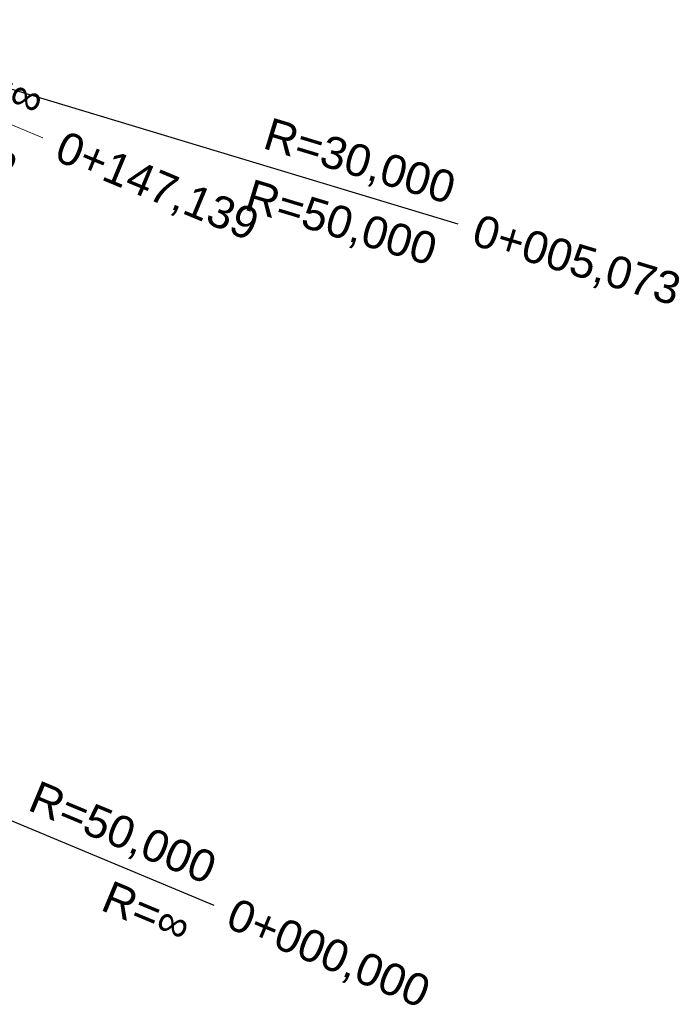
# Model space of a CAD drawing. Extents: x 4534497 to 4534598, y 5622071 to 5622343.
# Tile 13 of 44: x 4534586 to 4534591, y 5622158 to 5622166. Entities that reach past the tile are written whole.
import ezdxf

# ---------------------------------------------------------------- set-up
doc = ezdxf.new("R2010")
doc.units = 0
doc.linetypes.add('LT00000', pattern=[0])
doc.layers.add('BESCHRIFTUNG', color=18, linetype='LT00000', lineweight=5, true_color=0x000000)
doc.styles.add('TS100', font='arial.ttf', dxfattribs={"height": 0.2})

msp = doc.modelspace()

# ---------------------------------------------------------------- linework, layer by layer
at = {"layer": 'BESCHRIFTUNG', "color": 211, "lineweight": 25, "true_color": 0xff6aff}
for p, q in [((4534584.2963, 5622165.8506), (4534589.5618, 5622164.2618)), ((4534582.5864, 5622161.0743), (4534587.6639, 5622158.9603))]:
    msp.add_line(p, q, dxfattribs=at)
at = {"layer": 'BESCHRIFTUNG', "color": 1, "lineweight": 18, "true_color": 0xff0000}
msp.add_line((4534584.5081, 5622165.6902), (4534586.3314, 5622164.9311), dxfattribs=at)

# ---------------------------------------------------------------- texts
at = {"layer": 'BESCHRIFTUNG', "color": 1, "lineweight": 18, "true_color": 0xff0000, "style": 'TS100', "width": 0.99}
for p in [(4534585.6313, 5622165.358), (4534585.4391, 5622164.8964)]:
    msp.add_text('R=∞', height=0.25, rotation=337.39624, dxfattribs=at).set_placement(p)
at = {"layer": 'BESCHRIFTUNG', "color": 211, "lineweight": 25, "true_color": 0xff6aff, "style": 'TS100'}
for s, rotation, p in [('R=30,000', 343.20925, (4534588.0342, 5622164.8533)), ('R=50,000', 343.20925, (4534587.8898, 5622164.3746)), ('0+005,073', 343.20925, (4534589.6573, 5622164.1024)), ('R=50,000', 337.39624, (4534586.2041, 5622159.7035)), ('0+000,000', 337.39624, (4534587.7428, 5622158.7921))]:
    msp.add_text(s, height=0.25, rotation=rotation, dxfattribs=at).set_placement(p)
at = {"layer": 'BESCHRIFTUNG', "color": 1, "lineweight": 18, "true_color": 0xff0000, "style": 'TS100'}
msp.add_text('0+147,139', height=0.25, rotation=337.39624, dxfattribs=at).set_placement((4534586.4103, 5622164.7628))
at = {"layer": 'BESCHRIFTUNG', "color": 211, "lineweight": 25, "true_color": 0xff6aff, "style": 'TS100', "width": 0.99}
msp.add_text('R=∞', height=0.25, rotation=337.39624, dxfattribs=at).set_placement((4534586.7716, 5622158.9256))

doc.saveas('drawing.dxf')
